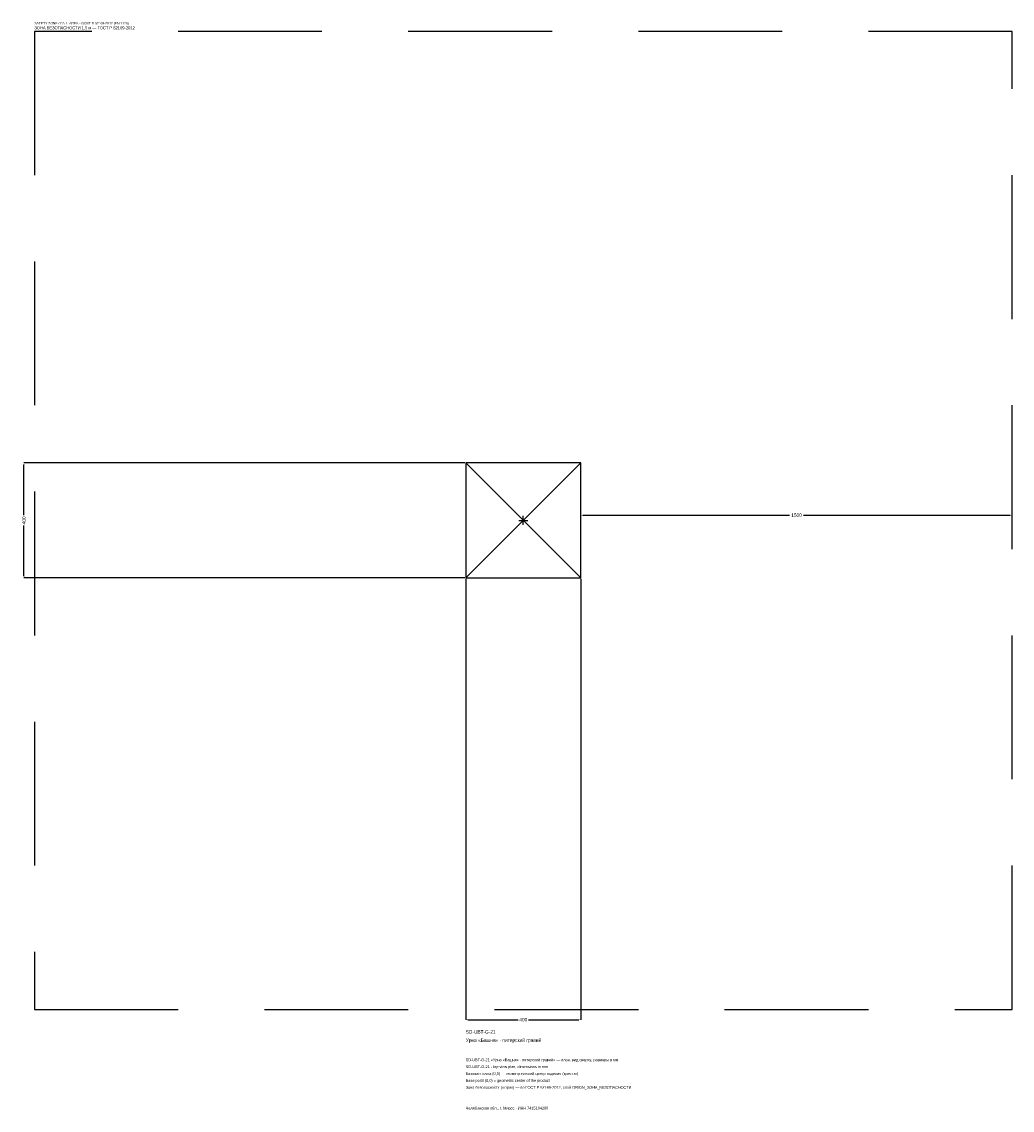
# Model space of a CAD drawing. Header units: metres. Extents: x -1744 to 1700, y -2050 to 1733.
import ezdxf

# ---------------------------------------------------------------- set-up
doc = ezdxf.new("R2010")
doc.units = ezdxf.units.M
doc.linetypes.add('DASHED', pattern=[800, 500, -300])
for name, color, linetype in [('ЗСК_ДАННЫЕ', 3, 'Continuous'), ('ЗСК_ЗОНА_БЕЗОПАСНОСТИ', 1, 'Continuous'), ('ЗСК_КОНТУР', 7, 'Continuous'), ('ЗСК_РАЗМЕРЫ', 8, 'Continuous')]:
    doc.layers.add(name, color=color, linetype=linetype)
doc.dimstyles.new('ORION', dxfattribs={"dimtxt": 12, "dimasz": 7.2, "dimexe": 1.25, "dimexo": 3.6, "dimtad": 1, "dimdec": 0, "dimcen": 2.5, "dimazin": 3, "dimtfac": 1, "dimtmove": 0, "dimatfit": 3})

# ---------------------------------------------------------------- blocks, each defined once
blk = doc.blocks.new('_CLOSEDFILLED')
at = {"color": 0, "linetype": 'BYBLOCK'}
blk.add_solid([(-1, 0.16), (0, 0), (-1, -0.16)], dxfattribs=at)
blk = doc.blocks.new('*D1')
for p, q in [((-200, -203.6), (-200, -1736)), ((200, -203.6), (200, -1736)), ((-192.8, -1736), (-18, -1736)), ((18, -1736), (192.8, -1736))]:
    blk.add_line(p, q)
at = {"layer": 'Defpoints'}
for p in [(-200, -200), (200, -200), (-200, -1736)]:
    blk.add_point(p, dxfattribs=at)
at = {"layer": 'ЗСК_РАЗМЕРЫ', "xscale": 7.199999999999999, "yscale": 7.199999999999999, "rotation": 180}
blk.add_blockref('_CLOSEDFILLED', (-200, -1736), dxfattribs=at)
at = {"layer": 'ЗСК_РАЗМЕРЫ', "xscale": 7.199999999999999, "yscale": 7.199999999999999}
blk.add_blockref('_CLOSEDFILLED', (200, -1736), dxfattribs=at)
at = {"layer": 'ЗСК_РАЗМЕРЫ', "insert": (0, -1736), "char_height": 12, "attachment_point": 5}
blk.add_mtext('400', dxfattribs=at)
blk = doc.blocks.new('*D2')
for p, q in [((-203.6, 200), (-1736, 200)), ((-1736, 18), (-1736, 192.8)), ((-1736, -192.8), (-1736, -18)), ((-203.6, -200), (-1736, -200))]:
    blk.add_line(p, q)
at = {"layer": 'Defpoints'}
for p in [(-200, 200), (-1736, -200), (-200, -200)]:
    blk.add_point(p, dxfattribs=at)
at = {"layer": 'ЗСК_РАЗМЕРЫ', "xscale": 7.199999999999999, "yscale": 7.199999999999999}
for p, rotation in [((-1736, 200), 90), ((-1736, -200), 270)]:
    blk.add_blockref('_CLOSEDFILLED', p, dxfattribs=dict(at, rotation=rotation))
at = {"layer": 'ЗСК_РАЗМЕРЫ', "insert": (-1736, 0), "char_height": 12, "attachment_point": 5, "rotation": 90}
blk.add_mtext('400', dxfattribs=at)
blk = doc.blocks.new('*D3')
for p, q in [((200, 3.6), (200, 18)), ((207.2, 18), (926, 18)), ((974, 18), (1692.8, 18)), ((1700, 3.6), (1700, 18))]:
    blk.add_line(p, q)
at = {"layer": 'Defpoints'}
for p in [(200, 18), (200, 0), (1700, 0)]:
    blk.add_point(p, dxfattribs=at)
at = {"layer": 'ЗСК_РАЗМЕРЫ', "xscale": 7.199999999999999, "yscale": 7.199999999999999, "rotation": 180}
blk.add_blockref('_CLOSEDFILLED', (200, 18), dxfattribs=at)
at = {"layer": 'ЗСК_РАЗМЕРЫ', "xscale": 7.199999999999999, "yscale": 7.199999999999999}
blk.add_blockref('_CLOSEDFILLED', (1700, 18), dxfattribs=at)
at = {"layer": 'ЗСК_РАЗМЕРЫ', "insert": (950, 18), "char_height": 12, "attachment_point": 5}
blk.add_mtext('1500', dxfattribs=at)
blk = doc.blocks.new('ОРИОН SD-UBT-G-21 Урна Башня · питерский гравий')
at = {"layer": 'ЗСК_ЗОНА_БЕЗОПАСНОСТИ', "linetype": 'DASHED'}
blk.add_lwpolyline([(-1700, -1700), (1700, -1700), (1700, 1700), (-1700, 1700)], close=True, dxfattribs=at)
at = {"layer": 'ЗСК_КОНТУР'}
for p, q in [((-200, -200), (200, 200)), ((-200, 200), (200, -200))]:
    blk.add_line(p, q, dxfattribs=at)
blk.add_lwpolyline([(-200, -200), (200, -200), (200, 200), (-200, 200)], close=True, dxfattribs=at)
at = {"layer": 'ЗСК_РАЗМЕРЫ'}
for p, q in [((-16, 0), (16, 0)), ((0, -16), (0, 16))]:
    blk.add_line(p, q, dxfattribs=at)
at = {"layer": 'ЗСК_ДАННЫЕ'}
for tag, p in [('АРТИКУЛ', (-200, -1784)), ('НАИМЕНОВАНИЕ', (-200, -1812.8))]:
    blk.add_attdef(tag, p, '', height=12, dxfattribs=at)
at = {"layer": 'ЗСК_ДАННЫЕ', "flags": 1}
for tag, p in [('ПРОИЗВОДИТЕЛЬ', (-200, -1841.6)), ('ТЕЛЕФОН', (-200, -1870.4)), ('САЙТ', (-200, -1928)), ('АДРЕС', (-200, -1956.8)), ('РЕКВИЗИТЫ', (-200, -1985.6)), ('ГАБАРИТЫ', (-200, -2014.4)), ('ЗОНА_БЕЗОПАСНОСТИ', (-200, -2043.2))]:
    blk.add_attdef(tag, p, '', height=12, dxfattribs=at)
at = {"layer": 'ЗСК_ЗОНА_БЕЗОПАСНОСТИ', "color": 1}
for s, height, p in [('SAFETY ZONE / FALL AREA - GOST R 52169-2012 (EN 1176)', 8.4, (-1700, 1724)), ('ЗОНА БЕЗОПАСНОСТИ 1,5 м — ГОСТ Р 52169-2012', 10.2, (-1700, 1707.2))]:
    blk.add_text(s, height=height, dxfattribs=at).set_placement(p)
at = {"layer": 'ЗСК_РАЗМЕРЫ'}
dim = blk.add_linear_dim(base=(-1736, -200), p1=(-200, -200), p2=(-200, 200), angle=90, dimstyle='ORION', dxfattribs=at)
dim.commit()
dim.dimension.update_dxf_attribs({"geometry": '*D2', "text_midpoint": (-1736, 0)})
for base, p1, p2, picture, middle in [((200, 18), (200, 0), (1700, 0), '*D3', (950, 18)), ((-200, -1736), (-200, -200), (200, -200), '*D1', (0, -1736))]:
    dim = blk.add_linear_dim(base=base, p1=p1, p2=p2, dimstyle='ORION', dxfattribs=at)
    dim.commit()
    dim.dimension.update_dxf_attribs({"geometry": picture, "text_midpoint": middle})

msp = doc.modelspace()

# ---------------------------------------------------------------- block references
msp.add_blockref('ОРИОН SD-UBT-G-21 Урна Башня · питерский гравий', (0, 0)).add_auto_attribs({'АРТИКУЛ': 'SD-UBT-G-21', 'НАИМЕНОВАНИЕ': 'Урна «Башня» · питерский гравий'})

# ---------------------------------------------------------------- texts
at = {"layer": 'ЗСК_ДАННЫЕ', "color": 3}
for s, p in [('SD-UBT-G-21 «Урна «Башня» · питерский гравий» — план, вид сверху, размеры в мм', (-200, -1880)), ('SD-UBT-G-21 - top view plan, dimensions in mm', (-200, -1904)), ('Челябинская обл., г. Миасс · ИНН 7415104200', (-200, -2048))]:
    msp.add_text(s, height=9.6, dxfattribs=at).set_placement(p)
at = {"layer": 'ЗСК_ДАННЫЕ', "color": 7}
for s, p in [('Базовая точка (0,0) — геометрический центр изделия (крестик)', (-200, -1928)), ('Base point (0,0) = geometric center of the product', (-200, -1952))]:
    msp.add_text(s, height=9.6, dxfattribs=at).set_placement(p)
at = {"layer": 'ЗСК_ДАННЫЕ', "color": 1}
msp.add_text('Зона безопасности (штрих) — по ГОСТ Р 52169-2012, слой ORION_ЗОНА_БЕЗОПАСНОСТИ', height=9.6, dxfattribs=at).set_placement((-200, -1976))

doc.saveas('drawing.dxf')
